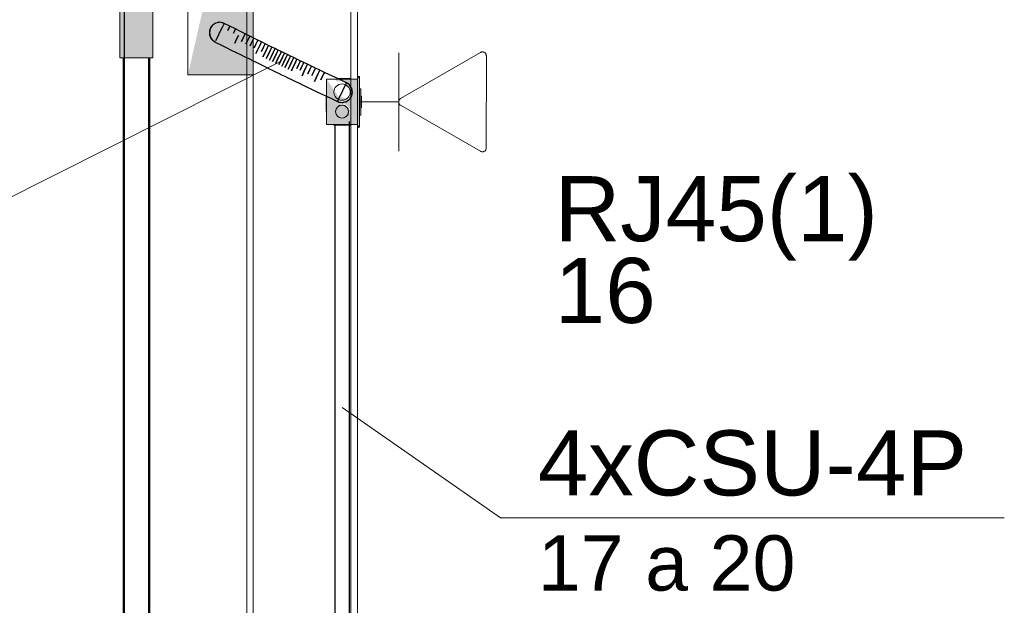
# Model space of a CAD drawing. Header units: millimetres. Extents: x 4476663 to 4477054, y -30323851 to -30323414.
# Tile 252 of 256: x 4476951.36 to 4476954.39, y -30323509.56 to -30323507.76. Entities that reach past the tile are written whole.
import ezdxf

# ---------------------------------------------------------------- set-up
doc = ezdxf.new("R2010")
doc.units = ezdxf.units.MM
doc.linetypes.add('NULL', pattern=[0])
for name, color, linetype, lineweight in [('CE-Caixa', 9, 'Continuous', 18), ('CE-Condutos (Baixa)', 6, 'Continuous', 25), ('CE-Condutos (Teto)', 1, 'Continuous', 25), ('CE-Conexões', 9, 'Continuous', 18), ('CE-PT Dados', 7, 'Continuous', 5), ('CE-Textos fios', 7, 'Continuous', 9), ('IFC-Caixa de passagem-Contorno', 44, 'Continuous', 5), ('IFC-Parede padrão-Contorno', 44, 'Continuous', 5), ('IFC-Parede-Contorno', 42, 'Continuous', 5), ('P-Simbol', 5, 'Continuous', 20), ('Textos', 7, 'Continuous', 9)]:
    doc.layers.add(name, color=color, linetype=linetype, lineweight=lineweight)
doc.styles.add('ARIAL', font='arial.ttf')

msp = doc.modelspace()

# ---------------------------------------------------------------- hatches: boundary and pattern name
at = {"layer": 'CE-Caixa', "linetype": 'Continuous'}
for points in [[(4476952.401, -30323508.0817), (4476952.3759, -30323508.0447), (4476952.3543, -30323508.0616), (4476952.3316, -30323507.9984), (4476952.3285, -30323507.9749), (4476952.306, -30323507.9417), (4476952.306, -30323508.0817), (4476952.3731, -30323508.0817)], [(4476952.3785, -30323508.0332), (4476952.3739, -30323508.039), (4476952.401, -30323508.0817), (4476952.401, -30323507.9417), (4476952.3336, -30323507.9417), (4476952.3365, -30323507.9488), (4476952.3611, -30323507.9475), (4476952.3634, -30323507.9644), (4476952.3785, -30323507.9703), (4476952.3841, -30323507.9611), (4476952.3785, -30323508.0036), (4476952.3429, -30323507.9954), (4476952.3583, -30323508.0137)], [(4476952.407, -30323508.0847), (4476952.407, -30323507.9387), (4476952.401, -30323507.9318), (4476952.401, -30323508.0918)], [(4476952.354, -30323508.0618), (4476952.3759, -30323508.0447), (4476952.3316, -30323507.9794), (4476952.3316, -30323507.9984)], [(4476952.411, -30323507.9713), (4476952.407, -30323507.9713), (4476952.407, -30323508.0227), (4476952.411, -30323508.0521)], [(4476952.411, -30323508.027), (4476952.413, -30323508.0292), (4476952.413, -30323507.9942), (4476952.411, -30323507.9942)], [(4476952.3435, -30323508.059), (4476952.3635, -30323508.059), (4476952.3735, -30323508.0417), (4476952.3635, -30323508.0244), (4476952.3435, -30323508.0244), (4476952.3335, -30323508.0417)]]:
    msp.add_hatch(color=163, dxfattribs=at).paths.add_polyline_path(points)
at = {"layer": 'CE-Conexões', "linetype": 'Continuous'}
msp.add_hatch(color=163, dxfattribs=at).paths.add_polyline_path([(4476951.6843, -30323507.6229), (4476951.7064, -30323507.6237), (4476951.6926, -30323507.6156), (4476951.6833, -30323507.6169), (4476951.7593, -30323507.6246), (4476951.7589, -30323507.6279), (4476951.7114, -30323507.6294), (4476951.7162, -30323507.6349), (4476951.6833, -30323507.6356), (4476951.7723, -30323507.6356), (4476951.7723, -30323507.6161), (4476951.7623, -30323507.6256), (4476951.7684, -30323507.6256), (4476951.772, -30323507.6164), (4476951.6993, -30323507.6156), (4476951.7064, -30323507.6237), (4476951.6833, -30323507.6256), (4476951.6803, -30323507.6964), (4476951.6703, -30323507.635), (4476951.6703, -30323507.8766), (4476951.7723, -30323507.8766), (4476951.7723, -30323507.6256), (4476951.7623, -30323507.6268), (4476951.7623, -30323507.6412), (4476951.7498, -30323507.6733), (4476951.7589, -30323507.6279), (4476951.7623, -30323507.5548), (4476951.7723, -30323507.6161), (4476951.7723, -30323507.3746), (4476951.6847, -30323507.5988), (4476951.6803, -30323507.6243), (4476951.6742, -30323507.6256), (4476951.7593, -30323507.6246), (4476951.6703, -30323507.6156), (4476951.6703, -30323507.635), (4476951.6803, -30323507.6278)])
at = {"layer": 'P-Simbol', "linetype": 'Continuous'}
msp.add_hatch(color=5, dxfattribs=at).paths.add_polyline_path([(4476951.9449, -30323507.6415), (4476951.8799, -30323507.9281), (4476952.0799, -30323507.9281), (4476952.0799, -30323507.0463), (4476952.0176, -30323507.3212), (4476952.0589, -30323507.3212), (4476952.0589, -30323507.6415)])

# ---------------------------------------------------------------- linework, layer by layer
at = {"layer": 'CE-Caixa'}
for p, q in [((4476952.306, -30323507.9417), (4476952.306, -30323508.0124)), ((4476952.3604, -30323507.9417), (4476952.3336, -30323507.9417)), ((4476952.341, -30323507.9401), (4476952.3399, -30323507.9401)), ((4476952.347, -30323507.9401), (4476952.341, -30323507.9401)), ((4476952.3535, -30323507.9401), (4476952.347, -30323507.9401)), ((4476952.36, -30323507.9401), (4476952.3535, -30323507.9401)), ((4476952.366, -30323507.9401), (4476952.36, -30323507.9401)), ((4476952.3785, -30323507.9417), (4476952.3604, -30323507.9417)), ((4476952.3712, -30323507.9401), (4476952.366, -30323507.9401)), ((4476952.3752, -30323507.9401), (4476952.3712, -30323507.9401)), ((4476952.3777, -30323507.9401), (4476952.3752, -30323507.9401)), ((4476952.3785, -30323507.9401), (4476952.3777, -30323507.9401)), ((4476952.3785, -30323507.9417), (4476952.3785, -30323507.9401)), ((4476952.381, -30323507.9417), (4476952.3785, -30323507.9417)), ((4476952.3866, -30323507.9417), (4476952.381, -30323507.9417)), ((4476952.401, -30323507.9417), (4476952.3866, -30323507.9417)), ((4476952.407, -30323507.9387), (4476952.401, -30323507.9318)), ((4476952.401, -30323507.9318), (4476952.401, -30323507.9417)), ((4476952.401, -30323507.9417), (4476952.401, -30323507.9713)), ((4476952.401, -30323507.9493), (4476952.401, -30323507.9417)), ((4476952.401, -30323507.9713), (4476952.401, -30323507.9493)), ((4476952.407, -30323507.9713), (4476952.407, -30323507.9387)), ((4476952.401, -30323507.9713), (4476952.401, -30323507.9942)), ((4476952.401, -30323507.9788), (4476952.401, -30323507.9713)), ((4476952.401, -30323507.9942), (4476952.401, -30323507.9788)), ((4476952.407, -30323507.9942), (4476952.407, -30323507.9713)), ((4476952.411, -30323507.9713), (4476952.407, -30323507.9713)), ((4476952.411, -30323507.9942), (4476952.411, -30323507.9713)), ((4476952.3046, -30323507.9941), (4476952.3046, -30323507.9992)), ((4476952.3046, -30323507.9992), (4476952.3046, -30323508.0053)), ((4476952.3046, -30323508.0053), (4476952.3046, -30323508.0117)), ((4476952.3046, -30323508.0117), (4476952.3046, -30323508.0182)), ((4476952.306, -30323508.0124), (4476952.306, -30323508.0303)), ((4476952.401, -30323507.9942), (4476952.401, -30323508.0292)), ((4476952.401, -30323508.0182), (4476952.401, -30323507.9942)), ((4476952.407, -30323508.0292), (4476952.407, -30323507.9942)), ((4476952.411, -30323508.0292), (4476952.411, -30323507.9942)), ((4476952.413, -30323507.9942), (4476952.411, -30323507.9942)), ((4476952.413, -30323508.0292), (4476952.413, -30323507.9942)), ((4476952.3046, -30323508.0182), (4476952.3046, -30323508.0242)), ((4476952.3046, -30323508.0242), (4476952.3046, -30323508.0294)), ((4476952.3046, -30323508.0294), (4476952.3046, -30323508.0334)), ((4476952.3046, -30323508.0334), (4476952.3046, -30323508.0359)), ((4476952.3046, -30323508.0359), (4476952.3046, -30323508.0367)), ((4476952.3046, -30323508.0394), (4476952.3046, -30323508.0426)), ((4476952.306, -30323508.0303), (4476952.306, -30323508.0435)), ((4476952.306, -30323508.0435), (4476952.306, -30323508.0555)), ((4476952.3342, -30323508.0366), (4476952.3335, -30323508.0417)), ((4476952.3335, -30323508.0417), (4476952.3342, -30323508.0469)), ((4476952.3362, -30323508.0317), (4476952.3342, -30323508.0366)), ((4476952.3394, -30323508.0276), (4476952.3362, -30323508.0317)), ((4476952.3435, -30323508.0244), (4476952.3394, -30323508.0276)), ((4476952.3483, -30323508.0224), (4476952.3435, -30323508.0244)), ((4476952.3535, -30323508.0217), (4476952.3483, -30323508.0224)), ((4476952.3587, -30323508.0224), (4476952.3535, -30323508.0217)), ((4476952.3635, -30323508.0244), (4476952.3587, -30323508.0224)), ((4476952.3676, -30323508.0276), (4476952.3635, -30323508.0244)), ((4476952.3708, -30323508.0317), (4476952.3676, -30323508.0276)), ((4476952.3728, -30323508.0366), (4476952.3708, -30323508.0317)), ((4476952.3735, -30323508.0417), (4476952.3728, -30323508.0366)), ((4476952.3728, -30323508.0469), (4476952.3735, -30323508.0417)), ((4476952.401, -30323508.0292), (4476952.401, -30323508.0182)), ((4476952.401, -30323508.0292), (4476952.401, -30323508.0521)), ((4476952.401, -30323508.04), (4476952.401, -30323508.0292)), ((4476952.401, -30323508.0453), (4476952.401, -30323508.04)), ((4476952.407, -30323508.0521), (4476952.407, -30323508.0292)), ((4476952.411, -30323508.0338), (4476952.411, -30323508.0292)), ((4476952.411, -30323508.0292), (4476952.413, -30323508.0292)), ((4476952.411, -30323508.0521), (4476952.411, -30323508.0338)), ((4476952.306, -30323508.0555), (4476952.306, -30323508.068)), ((4476952.306, -30323508.068), (4476952.306, -30323508.0718)), ((4476952.306, -30323508.0718), (4476952.306, -30323508.0741)), ((4476952.306, -30323508.0741), (4476952.306, -30323508.0817)), ((4476952.3342, -30323508.0469), (4476952.3362, -30323508.0517)), ((4476952.3362, -30323508.0517), (4476952.3394, -30323508.0559)), ((4476952.3394, -30323508.0559), (4476952.3435, -30323508.059)), ((4476952.3435, -30323508.059), (4476952.3483, -30323508.0611)), ((4476952.3483, -30323508.0611), (4476952.3535, -30323508.0617)), ((4476952.3535, -30323508.0617), (4476952.3587, -30323508.0611)), ((4476952.3587, -30323508.0611), (4476952.3635, -30323508.059)), ((4476952.3635, -30323508.059), (4476952.3676, -30323508.0559)), ((4476952.3676, -30323508.0559), (4476952.3708, -30323508.0517)), ((4476952.3708, -30323508.0517), (4476952.3728, -30323508.0469)), ((4476952.401, -30323508.0521), (4476952.401, -30323508.0453)), ((4476952.401, -30323508.0521), (4476952.401, -30323508.0817)), ((4476952.401, -30323508.0532), (4476952.401, -30323508.0521)), ((4476952.401, -30323508.071), (4476952.401, -30323508.0532)), ((4476952.401, -30323508.0817), (4476952.401, -30323508.071)), ((4476952.407, -30323508.0847), (4476952.407, -30323508.0521)), ((4476952.407, -30323508.0521), (4476952.411, -30323508.0521)), ((4476952.306, -30323508.0817), (4476952.313, -30323508.0817)), ((4476952.313, -30323508.0817), (4476952.3285, -30323508.0817)), ((4476952.3285, -30323508.0817), (4476952.3316, -30323508.0817)), ((4476952.3285, -30323508.0817), (4476952.3285, -30323508.0833)), ((4476952.3285, -30323508.0833), (4476952.3294, -30323508.0833)), ((4476952.3294, -30323508.0833), (4476952.3316, -30323508.0833)), ((4476952.3316, -30323508.0817), (4476952.3592, -30323508.0817)), ((4476952.3316, -30323508.0833), (4476952.3319, -30323508.0833)), ((4476952.3319, -30323508.0833), (4476952.3358, -30323508.0833)), ((4476952.3358, -30323508.0833), (4476952.341, -30323508.0833)), ((4476952.341, -30323508.0833), (4476952.347, -30323508.0833)), ((4476952.347, -30323508.0833), (4476952.3535, -30323508.0833)), ((4476952.3535, -30323508.0833), (4476952.36, -30323508.0833)), ((4476952.3592, -30323508.0817), (4476952.3731, -30323508.0817)), ((4476952.36, -30323508.0833), (4476952.366, -30323508.0833)), ((4476952.366, -30323508.0833), (4476952.3712, -30323508.0833)), ((4476952.3712, -30323508.0833), (4476952.3752, -30323508.0833)), ((4476952.3731, -30323508.0817), (4476952.3759, -30323508.0817)), ((4476952.3752, -30323508.0833), (4476952.3759, -30323508.0833)), ((4476952.3759, -30323508.0817), (4476952.3785, -30323508.0817)), ((4476952.3759, -30323508.0833), (4476952.3777, -30323508.0833)), ((4476952.3777, -30323508.0833), (4476952.3785, -30323508.0833)), ((4476952.3785, -30323508.0817), (4476952.3982, -30323508.0817)), ((4476952.3785, -30323508.0833), (4476952.3785, -30323508.0817)), ((4476952.3982, -30323508.0817), (4476952.401, -30323508.0817)), ((4476952.401, -30323508.0817), (4476952.401, -30323508.0918)), ((4476952.401, -30323508.0918), (4476952.407, -30323508.0847))]:
    msp.add_line(p, q, dxfattribs=at)
at = {"layer": 'CE-Condutos (Baixa)'}
for p, q in [((4476952.3759, -30323509.819), (4476952.3759, -30323508.0718)), ((4476952.3316, -30323508.0833), (4476952.3316, -30323509.8307))]:
    msp.add_line(p, q, dxfattribs=at)
at = {"layer": 'CE-Condutos (Teto)'}
for p, q in [((4476951.6833, -30323507.6256), (4476951.6833, -30323514.9231)), ((4476951.9634, -30323507.7704), (4476951.9568, -30323507.7749)), ((4476951.9609, -30323507.7712), (4476951.9568, -30323507.7749)), ((4476951.9634, -30323507.7704), (4476951.9609, -30323507.7712)), ((4476951.9649, -30323507.7694), (4476951.9634, -30323507.7704)), ((4476951.9694, -30323507.7685), (4476951.9649, -30323507.7694)), ((4476951.9736, -30323507.7671), (4476951.9694, -30323507.7685)), ((4476951.9752, -30323507.7673), (4476951.9694, -30323507.7685)), ((4476951.9752, -30323507.7673), (4476951.9736, -30323507.7671)), ((4476951.9769, -30323507.7669), (4476951.9752, -30323507.7673)), ((4476951.9816, -30323507.768), (4476951.9769, -30323507.7669)), ((4476951.9881, -30323507.7694), (4476951.9816, -30323507.768)), ((4476951.9868, -30323507.7685), (4476951.9816, -30323507.768)), ((4476951.9886, -30323507.7694), (4476951.9881, -30323507.7694)), ((4476951.9892, -30323507.7694), (4476951.9886, -30323507.7694)), ((4476951.991, -30323507.7706), (4476951.9889, -30323507.7747)), ((4476951.9909, -30323507.7705), (4476951.9892, -30323507.7694)), ((4476951.991, -30323507.7706), (4476951.9909, -30323507.7705)), ((4476952.0088, -30323507.7794), (4476951.991, -30323507.7706)), ((4476951.9479, -30323507.7871), (4476951.9456, -30323507.7989)), ((4476951.9479, -30323507.7871), (4476951.9456, -30323507.7923)), ((4476951.9456, -30323507.7923), (4476951.9456, -30323507.7989)), ((4476951.9456, -30323507.7989), (4476951.9479, -30323507.8108)), ((4476951.9456, -30323507.7989), (4476951.9456, -30323507.8056)), ((4476951.948, -30323507.7867), (4476951.9479, -30323507.7871)), ((4476951.9483, -30323507.7862), (4476951.948, -30323507.7867)), ((4476951.9541, -30323507.7774), (4476951.9483, -30323507.7862)), ((4476951.951, -30323507.7801), (4476951.9483, -30323507.7862)), ((4476951.9541, -30323507.7774), (4476951.951, -30323507.7801)), ((4476951.9548, -30323507.7763), (4476951.9541, -30323507.7774)), ((4476951.9568, -30323507.7749), (4476951.9548, -30323507.7763)), ((4476951.9793, -30323507.7941), (4476951.9734, -30323507.806)), ((4476951.9848, -30323507.7831), (4476951.9793, -30323507.7941)), ((4476951.9889, -30323507.7747), (4476951.9848, -30323507.7831)), ((4476952.0026, -30323507.7919), (4476952.0068, -30323507.7836)), ((4476952.0068, -30323507.7836), (4476952.0026, -30323507.7919)), ((4476952.0088, -30323507.7794), (4476952.0068, -30323507.7836)), ((4476952.0068, -30323507.7836), (4476952.0077, -30323507.7817)), ((4476952.0077, -30323507.7817), (4476952.0088, -30323507.7794)), ((4476952.0255, -30323507.7877), (4476952.0088, -30323507.7794)), ((4476952.0235, -30323507.7918), (4476952.0193, -30323507.8002)), ((4476952.0193, -30323507.8002), (4476952.0235, -30323507.7918)), ((4476952.0255, -30323507.7877), (4476952.0235, -30323507.7918)), ((4476952.0235, -30323507.7918), (4476952.0255, -30323507.7877)), ((4476952.0412, -30323507.7954), (4476952.0255, -30323507.7877)), ((4476952.0558, -30323507.8027), (4476952.0411, -30323507.7954)), ((4476952.0558, -30323507.8027), (4476952.0537, -30323507.8068)), ((4476952.0538, -30323507.8068), (4476952.0558, -30323507.8027)), ((4476952.0696, -30323507.8095), (4476952.0558, -30323507.8027)), ((4476951.9456, -30323507.8056), (4476951.9479, -30323507.8108)), ((4476951.9479, -30323507.8108), (4476951.948, -30323507.8112)), ((4476951.948, -30323507.8112), (4476951.9483, -30323507.8117)), ((4476951.9483, -30323507.8117), (4476951.9541, -30323507.8205)), ((4476951.9483, -30323507.8117), (4476951.951, -30323507.8177)), ((4476951.951, -30323507.8177), (4476951.9541, -30323507.8205)), ((4476951.9541, -30323507.8205), (4476951.9548, -30323507.8216)), ((4476951.9548, -30323507.8216), (4476951.9568, -30323507.823)), ((4476951.9568, -30323507.823), (4476951.9629, -30323507.8271)), ((4476951.9568, -30323507.823), (4476951.9609, -30323507.8266)), ((4476951.9609, -30323507.8266), (4476951.9629, -30323507.8273)), ((4476951.9629, -30323507.8273), (4476951.9627, -30323507.8276)), ((4476951.9627, -30323507.8276), (4476951.9645, -30323507.8284)), ((4476951.9629, -30323507.8271), (4476951.9629, -30323507.8273)), ((4476951.9634, -30323507.8275), (4476951.9649, -30323507.8285)), ((4476951.9681, -30323507.8167), (4476951.9643, -30323507.8243)), ((4476951.9645, -30323507.8284), (4476951.9657, -30323507.829)), ((4476951.9657, -30323507.829), (4476951.9806, -30323507.8364)), ((4476951.9734, -30323507.806), (4476951.9681, -30323507.8167)), ((4476952.0295, -30323507.819), (4476952.0236, -30323507.8309)), ((4476952.0236, -30323507.8309), (4476952.0295, -30323507.819)), ((4476952.035, -30323507.8079), (4476952.0295, -30323507.819)), ((4476952.0295, -30323507.819), (4476952.035, -30323507.8079)), ((4476952.0496, -30323507.8152), (4476952.0441, -30323507.8262)), ((4476952.0441, -30323507.8262), (4476952.0496, -30323507.8152)), ((4476952.0537, -30323507.8068), (4476952.0496, -30323507.8152)), ((4476952.0496, -30323507.8152), (4476952.0538, -30323507.8068)), ((4476952.0634, -30323507.8219), (4476952.0579, -30323507.833)), ((4476952.0579, -30323507.833), (4476952.0634, -30323507.822)), ((4476952.0634, -30323507.822), (4476952.0675, -30323507.8136)), ((4476952.0675, -30323507.8136), (4476952.0634, -30323507.8219)), ((4476952.0675, -30323507.8136), (4476952.0696, -30323507.8095)), ((4476952.0696, -30323507.8095), (4476952.0675, -30323507.8136)), ((4476952.0825, -30323507.8159), (4476952.0696, -30323507.8095)), ((4476952.0763, -30323507.8283), (4476952.0709, -30323507.8394)), ((4476952.0709, -30323507.8394), (4476952.0763, -30323507.8284)), ((4476952.0805, -30323507.82), (4476952.0763, -30323507.8283)), ((4476952.0763, -30323507.8284), (4476952.0805, -30323507.82)), ((4476952.0825, -30323507.8159), (4476952.0805, -30323507.82)), ((4476952.0805, -30323507.82), (4476952.0825, -30323507.8159)), ((4476952.0947, -30323507.8219), (4476952.0825, -30323507.8159)), ((4476952.0927, -30323507.826), (4476952.0886, -30323507.8344)), ((4476952.0886, -30323507.8344), (4476952.0927, -30323507.8261)), ((4476952.0947, -30323507.8219), (4476952.0927, -30323507.826)), ((4476952.0927, -30323507.8261), (4476952.0947, -30323507.8219)), ((4476952.1063, -30323507.8276), (4476952.0947, -30323507.8219)), ((4476952.1042, -30323507.8317), (4476952.1001, -30323507.8401)), ((4476952.1001, -30323507.8401), (4476952.1043, -30323507.8318)), ((4476952.1063, -30323507.8276), (4476952.1042, -30323507.8317)), ((4476952.1043, -30323507.8318), (4476952.1063, -30323507.8276)), ((4476952.1173, -30323507.833), (4476952.1063, -30323507.8276)), ((4476951.9806, -30323507.8364), (4476951.9973, -30323507.8447)), ((4476951.9973, -30323507.8447), (4476952.0129, -30323507.8524)), ((4476952.0129, -30323507.8524), (4476952.0276, -30323507.8597)), ((4476952.0276, -30323507.8597), (4476952.0414, -30323507.8665)), ((4476952.0886, -30323507.8344), (4476952.0831, -30323507.8455)), ((4476952.0831, -30323507.8455), (4476952.0886, -30323507.8344)), ((4476952.0947, -30323507.8511), (4476952.0888, -30323507.8631)), ((4476952.0888, -30323507.8631), (4476952.0947, -30323507.8512)), ((4476952.1001, -30323507.8401), (4476952.0947, -30323507.8511)), ((4476952.0947, -30323507.8512), (4476952.1001, -30323507.8401)), ((4476952.1112, -30323507.8455), (4476952.1057, -30323507.8566)), ((4476952.1057, -30323507.8566), (4476952.1112, -30323507.8455)), ((4476952.1163, -30323507.8617), (4476952.1104, -30323507.8737)), ((4476952.1104, -30323507.8737), (4476952.1162, -30323507.8617)), ((4476952.1153, -30323507.8372), (4476952.1112, -30323507.8455)), ((4476952.1112, -30323507.8455), (4476952.1153, -30323507.8372)), ((4476952.1173, -30323507.833), (4476952.1153, -30323507.8372)), ((4476952.1153, -30323507.8372), (4476952.1173, -30323507.833)), ((4476952.1162, -30323507.8617), (4476952.1217, -30323507.8507)), ((4476952.1217, -30323507.8506), (4476952.1163, -30323507.8617)), ((4476952.1278, -30323507.8382), (4476952.1173, -30323507.833)), ((4476952.1258, -30323507.8423), (4476952.1217, -30323507.8506)), ((4476952.1217, -30323507.8507), (4476952.1258, -30323507.8423)), ((4476952.1278, -30323507.8382), (4476952.1258, -30323507.8423)), ((4476952.1258, -30323507.8423), (4476952.1278, -30323507.8382)), ((4476952.1318, -30323507.8556), (4476952.1264, -30323507.8667)), ((4476952.1264, -30323507.8667), (4476952.1319, -30323507.8556)), ((4476952.138, -30323507.8432), (4476952.1278, -30323507.8382)), ((4476952.1359, -30323507.8473), (4476952.1318, -30323507.8556)), ((4476952.1319, -30323507.8556), (4476952.1359, -30323507.8473)), ((4476952.1379, -30323507.8432), (4476952.1359, -30323507.8473)), ((4476952.1359, -30323507.8473), (4476952.138, -30323507.8432)), ((4476952.1417, -30323507.8604), (4476952.1363, -30323507.8715)), ((4476952.1363, -30323507.8715), (4476952.1417, -30323507.8604)), ((4476952.1478, -30323507.848), (4476952.1379, -30323507.8432)), ((4476952.1457, -30323507.8521), (4476952.1417, -30323507.8604)), ((4476952.1417, -30323507.8604), (4476952.1458, -30323507.8521)), ((4476952.1477, -30323507.848), (4476952.1457, -30323507.8521)), ((4476952.1458, -30323507.8521), (4476952.1478, -30323507.848)), ((4476952.1574, -30323507.8527), (4476952.1477, -30323507.848)), ((4476952.1553, -30323507.8567), (4476952.1513, -30323507.865)), ((4476952.1513, -30323507.8651), (4476952.1554, -30323507.8568)), ((4476952.1573, -30323507.8527), (4476952.1553, -30323507.8567)), ((4476952.1554, -30323507.8568), (4476952.1574, -30323507.8527)), ((4476952.1668, -30323507.8573), (4476952.1573, -30323507.8527)), ((4476952.1648, -30323507.8613), (4476952.1608, -30323507.8696)), ((4476952.1608, -30323507.8697), (4476952.1648, -30323507.8614)), ((4476952.1668, -30323507.8573), (4476952.1648, -30323507.8613)), ((4476952.1648, -30323507.8614), (4476952.1668, -30323507.8573)), ((4476952.1762, -30323507.8618), (4476952.1668, -30323507.8573)), ((4476952.1762, -30323507.8618), (4476952.1742, -30323507.8659)), ((4476952.1742, -30323507.8659), (4476952.1762, -30323507.8618)), ((4476952.1856, -30323507.8664), (4476952.1762, -30323507.8618)), ((4476951.6803, -30323507.8766), (4476951.6803, -30323514.9008)), ((4476951.6833, -30323514.9231), (4476951.6833, -30323507.8766)), ((4476951.7593, -30323507.8766), (4476951.7593, -30323514.9231)), ((4476951.7593, -30323514.9231), (4476951.7593, -30323507.8766)), ((4476951.7623, -30323514.9231), (4476951.7623, -30323507.8766)), ((4476952.0414, -30323507.8665), (4476952.0543, -30323507.8729)), ((4476952.0543, -30323507.8729), (4476952.0666, -30323507.8789)), ((4476952.0666, -30323507.8789), (4476952.0781, -30323507.8847)), ((4476952.0782, -30323507.8847), (4476952.0892, -30323507.8901)), ((4476952.0892, -30323507.8901), (4476952.0998, -30323507.8953)), ((4476952.1205, -30323507.8786), (4476952.1264, -30323507.8667)), ((4476952.1264, -30323507.8667), (4476952.1206, -30323507.8786)), ((4476952.1363, -30323507.8715), (4476952.1304, -30323507.8834)), ((4476952.1304, -30323507.8834), (4476952.1363, -30323507.8715)), ((4476952.14, -30323507.8881), (4476952.1459, -30323507.8762)), ((4476952.1459, -30323507.8761), (4476952.1401, -30323507.8881)), ((4476952.1513, -30323507.865), (4476952.1459, -30323507.8761)), ((4476952.1459, -30323507.8762), (4476952.1513, -30323507.8651)), ((4476952.1495, -30323507.8927), (4476952.1554, -30323507.8808)), ((4476952.1554, -30323507.8807), (4476952.1496, -30323507.8927)), ((4476952.1608, -30323507.8696), (4476952.1554, -30323507.8807)), ((4476952.1554, -30323507.8808), (4476952.1608, -30323507.8697)), ((4476952.1648, -30323507.8853), (4476952.159, -30323507.8972)), ((4476952.159, -30323507.8973), (4476952.1648, -30323507.8853)), ((4476952.1702, -30323507.8742), (4476952.1648, -30323507.8853)), ((4476952.1648, -30323507.8853), (4476952.1702, -30323507.8742)), ((4476952.1684, -30323507.9018), (4476952.1742, -30323507.8898)), ((4476952.1742, -30323507.8898), (4476952.1685, -30323507.9018)), ((4476952.1742, -30323507.8659), (4476952.1702, -30323507.8742)), ((4476952.1702, -30323507.8742), (4476952.1742, -30323507.8659)), ((4476952.1796, -30323507.8787), (4476952.1742, -30323507.8898)), ((4476952.1742, -30323507.8898), (4476952.1796, -30323507.8787)), ((4476952.1836, -30323507.8704), (4476952.1796, -30323507.8787)), ((4476952.1796, -30323507.8787), (4476952.1836, -30323507.8705)), ((4476952.1856, -30323507.8664), (4476952.1836, -30323507.8704)), ((4476952.1836, -30323507.8705), (4476952.1856, -30323507.8664)), ((4476952.1892, -30323507.8833), (4476952.1838, -30323507.8944)), ((4476952.1838, -30323507.8944), (4476952.1892, -30323507.8833)), ((4476952.1951, -30323507.871), (4476952.1856, -30323507.8664)), ((4476952.1932, -30323507.875), (4476952.1892, -30323507.8833)), ((4476952.1892, -30323507.8833), (4476952.1932, -30323507.875)), ((4476952.1951, -30323507.871), (4476952.1932, -30323507.875)), ((4476952.1932, -30323507.875), (4476952.1951, -30323507.871)), ((4476952.1935, -30323507.8991), (4476952.1989, -30323507.888)), ((4476952.1989, -30323507.888), (4476952.1936, -30323507.8991)), ((4476952.2048, -30323507.8757), (4476952.1951, -30323507.871)), ((4476952.2029, -30323507.8797), (4476952.1989, -30323507.888)), ((4476952.1989, -30323507.888), (4476952.2029, -30323507.8797)), ((4476952.2048, -30323507.8757), (4476952.2029, -30323507.8797)), ((4476952.2029, -30323507.8797), (4476952.2048, -30323507.8757)), ((4476952.2089, -30323507.8928), (4476952.2036, -30323507.9039)), ((4476952.2036, -30323507.9039), (4476952.2089, -30323507.8928)), ((4476952.2148, -30323507.8805), (4476952.2048, -30323507.8757)), ((4476952.2129, -30323507.8845), (4476952.2089, -30323507.8928)), ((4476952.2089, -30323507.8928), (4476952.2129, -30323507.8845)), ((4476952.2148, -30323507.8805), (4476952.2129, -30323507.8845)), ((4476952.2129, -30323507.8845), (4476952.2148, -30323507.8805)), ((4476952.2252, -30323507.8854), (4476952.2148, -30323507.8805)), ((4476952.2233, -30323507.8894), (4476952.2193, -30323507.8977)), ((4476952.2193, -30323507.8977), (4476952.2233, -30323507.8895)), ((4476952.2252, -30323507.8854), (4476952.2233, -30323507.8894)), ((4476952.2233, -30323507.8895), (4476952.2252, -30323507.8854)), ((4476952.236, -30323507.8906), (4476952.2252, -30323507.8854)), ((4476952.236, -30323507.8906), (4476952.2341, -30323507.8946)), ((4476952.2341, -30323507.8946), (4476952.236, -30323507.8906)), ((4476952.2473, -30323507.896), (4476952.236, -30323507.8906)), ((4476952.0998, -30323507.8953), (4476952.1099, -30323507.9003)), ((4476952.11, -30323507.9003), (4476952.1198, -30323507.9051)), ((4476952.1198, -30323507.9051), (4476952.1294, -30323507.9098)), ((4476952.1295, -30323507.9098), (4476952.1389, -30323507.9144)), ((4476952.139, -30323507.9145), (4476952.1484, -30323507.919)), ((4476952.1484, -30323507.9191), (4476952.1579, -30323507.9236)), ((4476952.1579, -30323507.9236), (4476952.1674, -30323507.9283)), ((4476952.1838, -30323507.8944), (4476952.178, -30323507.9064)), ((4476952.178, -30323507.9064), (4476952.1838, -30323507.8944)), ((4476952.1936, -30323507.8991), (4476952.1878, -30323507.9111)), ((4476952.1878, -30323507.9111), (4476952.1935, -30323507.8991)), ((4476952.2036, -30323507.9039), (4476952.1978, -30323507.9159)), ((4476952.1978, -30323507.9159), (4476952.2036, -30323507.9039)), ((4476952.2193, -30323507.8977), (4476952.214, -30323507.9088)), ((4476952.214, -30323507.9088), (4476952.2193, -30323507.8977)), ((4476952.2301, -30323507.9029), (4476952.2248, -30323507.914)), ((4476952.2248, -30323507.914), (4476952.2301, -30323507.9029)), ((4476952.2341, -30323507.8946), (4476952.2301, -30323507.9029)), ((4476952.2301, -30323507.9029), (4476952.2341, -30323507.8946)), ((4476952.2362, -30323507.9194), (4476952.2304, -30323507.9314)), ((4476952.2304, -30323507.9314), (4476952.2362, -30323507.9194)), ((4476952.2415, -30323507.9083), (4476952.2362, -30323507.9194)), ((4476952.2362, -30323507.9194), (4476952.2415, -30323507.9083)), ((4476952.2454, -30323507.9), (4476952.2415, -30323507.9083)), ((4476952.2415, -30323507.9083), (4476952.2454, -30323507.9)), ((4476952.2473, -30323507.896), (4476952.2454, -30323507.9)), ((4476952.2454, -30323507.9), (4476952.2473, -30323507.896)), ((4476952.2593, -30323507.9017), (4476952.2473, -30323507.896)), ((4476952.2534, -30323507.914), (4476952.2481, -30323507.9251)), ((4476952.2481, -30323507.9251), (4476952.2534, -30323507.914)), ((4476952.2574, -30323507.9057), (4476952.2534, -30323507.914)), ((4476952.2534, -30323507.914), (4476952.2574, -30323507.9057)), ((4476952.2593, -30323507.9017), (4476952.2574, -30323507.9057)), ((4476952.2574, -30323507.9057), (4476952.2593, -30323507.9017)), ((4476952.2719, -30323507.9078), (4476952.2593, -30323507.9017)), ((4476952.2661, -30323507.92), (4476952.2608, -30323507.9311)), ((4476952.2608, -30323507.9311), (4476952.2661, -30323507.92)), ((4476952.27, -30323507.9118), (4476952.2661, -30323507.92)), ((4476952.2661, -30323507.92), (4476952.27, -30323507.9118)), ((4476952.2719, -30323507.9078), (4476952.27, -30323507.9118)), ((4476952.27, -30323507.9118), (4476952.2719, -30323507.9078)), ((4476952.2854, -30323507.9142), (4476952.2719, -30323507.9078)), ((4476952.2795, -30323507.9264), (4476952.2835, -30323507.9182)), ((4476952.2834, -30323507.9182), (4476952.2795, -30323507.9264)), ((4476952.2854, -30323507.9142), (4476952.2834, -30323507.9182)), ((4476952.2835, -30323507.9182), (4476952.2854, -30323507.9142)), ((4476952.2997, -30323507.921), (4476952.2854, -30323507.9142)), ((4476952.2996, -30323507.921), (4476952.2977, -30323507.925)), ((4476952.2977, -30323507.925), (4476952.2997, -30323507.921)), ((4476952.3149, -30323507.9282), (4476952.2996, -30323507.921)), ((4476952.1675, -30323507.9283), (4476952.1772, -30323507.933)), ((4476952.1772, -30323507.933), (4476952.1873, -30323507.9378)), ((4476952.1873, -30323507.9378), (4476952.1977, -30323507.9428)), ((4476952.1977, -30323507.9428), (4476952.2085, -30323507.948)), ((4476952.2085, -30323507.948), (4476952.2199, -30323507.9534)), ((4476952.2199, -30323507.9534), (4476952.2319, -30323507.9591)), ((4476952.2685, -30323507.9495), (4476952.2742, -30323507.9375)), ((4476952.2742, -30323507.9375), (4476952.2685, -30323507.9495)), ((4476952.2742, -30323507.9375), (4476952.2795, -30323507.9264)), ((4476952.2795, -30323507.9264), (4476952.2742, -30323507.9375)), ((4476952.2938, -30323507.9332), (4476952.2885, -30323507.9443)), ((4476952.2885, -30323507.9443), (4476952.2938, -30323507.9332)), ((4476952.2977, -30323507.925), (4476952.2938, -30323507.9332)), ((4476952.2938, -30323507.9332), (4476952.2977, -30323507.925)), ((4476952.3312, -30323507.936), (4476952.3149, -30323507.9282)), ((4476952.3399, -30323507.9401), (4476952.3312, -30323507.936)), ((4476952.3433, -30323507.9417), (4476952.3399, -30323507.9401)), ((4476952.3485, -30323507.9442), (4476952.3433, -30323507.9417)), ((4476952.3593, -30323507.9493), (4476952.3485, -30323507.9442)), ((4476952.3652, -30323507.9522), (4476952.3593, -30323507.9493)), ((4476952.3656, -30323507.9524), (4476952.3652, -30323507.9522)), ((4476952.3657, -30323507.9522), (4476952.3652, -30323507.9522)), ((4476952.3652, -30323507.9571), (4476952.3671, -30323507.9531)), ((4476952.3671, -30323507.9531), (4476952.3656, -30323507.9524)), ((4476952.3671, -30323507.9531), (4476952.3657, -30323507.9522)), ((4476952.3671, -30323507.9531), (4476952.3671, -30323507.9531)), ((4476952.3723, -30323507.9566), (4476952.3671, -30323507.9531)), ((4476952.3723, -30323507.9566), (4476952.3695, -30323507.954)), ((4476952.2319, -30323507.9592), (4476952.2445, -30323507.9652)), ((4476952.2445, -30323507.9652), (4476952.258, -30323507.9716)), ((4476952.258, -30323507.9716), (4476952.2723, -30323507.9784)), ((4476952.2723, -30323507.9784), (4476952.2875, -30323507.9857)), ((4476952.3503, -30323507.9885), (4476952.356, -30323507.9764)), ((4476952.356, -30323507.9764), (4476952.3613, -30323507.9653)), ((4476952.3613, -30323507.9653), (4476952.3652, -30323507.9571)), ((4476952.3761, -30323507.9591), (4476952.3723, -30323507.9566)), ((4476952.3776, -30323507.9613), (4476952.3761, -30323507.9591)), ((4476952.3808, -30323507.9661), (4476952.3776, -30323507.9613)), ((4476952.3794, -30323507.9629), (4476952.3776, -30323507.9613)), ((4476952.3808, -30323507.9661), (4476952.3794, -30323507.9629)), ((4476952.3831, -30323507.9695), (4476952.3808, -30323507.9661)), ((4476952.3834, -30323507.9713), (4476952.3831, -30323507.9695)), ((4476952.3837, -30323507.9725), (4476952.3834, -30323507.9713)), ((4476952.3848, -30323507.9782), (4476952.3837, -30323507.9725)), ((4476952.3848, -30323507.9751), (4476952.3837, -30323507.9725)), ((4476952.3848, -30323507.9782), (4476952.3848, -30323507.9751)), ((4476952.3855, -30323507.9817), (4476952.3848, -30323507.9782)), ((4476952.3848, -30323507.9852), (4476952.3855, -30323507.9817)), ((4476952.2875, -30323507.9857), (4476952.3038, -30323507.9934)), ((4476952.3038, -30323507.9934), (4476952.306, -30323507.9945)), ((4476952.306, -30323507.9945), (4476952.3212, -30323508.0017)), ((4476952.3212, -30323508.0017), (4476952.3398, -30323508.0105)), ((4476952.3398, -30323508.0105), (4476952.3399, -30323508.0102)), ((4476952.3399, -30323508.0102), (4476952.34, -30323508.0101)), ((4476952.3399, -30323508.0102), (4476952.3415, -30323508.0113)), ((4476952.34, -30323508.0101), (4476952.3414, -30323508.0071)), ((4476952.3414, -30323508.0071), (4476952.3451, -30323507.9993)), ((4476952.3415, -30323508.0113), (4476952.3424, -30323508.0115)), ((4476952.3424, -30323508.0115), (4476952.3481, -30323508.0126)), ((4476952.3424, -30323508.0115), (4476952.3436, -30323508.0122)), ((4476952.3436, -30323508.0122), (4476952.3481, -30323508.0126)), ((4476952.3451, -30323507.9993), (4476952.3503, -30323507.9885)), ((4476952.3481, -30323508.0126), (4476952.3535, -30323508.0137)), ((4476952.3535, -30323508.0137), (4476952.3551, -30323508.0134)), ((4476952.3551, -30323508.0134), (4476952.362, -30323508.0119)), ((4476952.3551, -30323508.0134), (4476952.3568, -30323508.0136)), ((4476952.3568, -30323508.0136), (4476952.362, -30323508.0119)), ((4476952.362, -30323508.0119), (4476952.3647, -30323508.0113)), ((4476952.3647, -30323508.0113), (4476952.3657, -30323508.0113)), ((4476952.3657, -30323508.0113), (4476952.3676, -30323508.0101)), ((4476952.3676, -30323508.0101), (4476952.3723, -30323508.0069)), ((4476952.3676, -30323508.0101), (4476952.3695, -30323508.0094)), ((4476952.3695, -30323508.0094), (4476952.3723, -30323508.0069)), ((4476952.3723, -30323508.0069), (4476952.3761, -30323508.0044)), ((4476952.3761, -30323508.0044), (4476952.3776, -30323508.0021)), ((4476952.3776, -30323508.0021), (4476952.3808, -30323507.9974)), ((4476952.3776, -30323508.0021), (4476952.3794, -30323508.0005)), ((4476952.3794, -30323508.0005), (4476952.3808, -30323507.9974)), ((4476952.3808, -30323507.9974), (4476952.381, -30323507.9971)), ((4476952.381, -30323507.9971), (4476952.3829, -30323507.9942)), ((4476952.3829, -30323507.9942), (4476952.3831, -30323507.994)), ((4476952.3831, -30323507.994), (4476952.3837, -30323507.9909)), ((4476952.3837, -30323507.9909), (4476952.3848, -30323507.9852)), ((4476952.3837, -30323507.9909), (4476952.3848, -30323507.9884)), ((4476952.3848, -30323507.9884), (4476952.3848, -30323507.9852))]:
    msp.add_line(p, q, dxfattribs=at)
at = {"layer": 'CE-Conexões'}
for p, q in [((4476951.7723, -30323507.8766), (4476951.7723, -30323507.6574)), ((4476951.6703, -30323507.7051), (4476951.6703, -30323507.8766)), ((4476951.6703, -30323507.8766), (4476951.6803, -30323507.8766)), ((4476951.6803, -30323507.8766), (4476951.6833, -30323507.8766)), ((4476951.6833, -30323507.8766), (4476951.7593, -30323507.8766)), ((4476951.7593, -30323507.8766), (4476951.7623, -30323507.8766)), ((4476951.7623, -30323507.8766), (4476951.7723, -30323507.8766))]:
    msp.add_line(p, q, dxfattribs=at)
at = {"layer": 'CE-PT Dados'}
for p, q in [((4476952.5277, -30323508.0117), (4476952.5277, -30323507.8605)), ((4476952.5337, -30323508.0013), (4476952.7791, -30323507.8597)), ((4476952.7971, -30323507.8701), (4476952.797, -30323508.1533)), ((4476952.5277, -30323508.0117), (4476952.4071, -30323508.0117)), ((4476952.5277, -30323508.0117), (4476952.5277, -30323508.1629)), ((4476952.779, -30323508.1637), (4476952.5337, -30323508.0221))]:
    msp.add_line(p, q, dxfattribs=at)
for points in [[(4476952.7971, -30323507.8701), (4476952.797, -30323507.8687), (4476952.7968, -30323507.8673), (4476952.7964, -30323507.866), (4476952.7958, -30323507.8647), (4476952.7951, -30323507.8635), (4476952.7943, -30323507.8624), (4476952.7933, -30323507.8613), (4476952.7923, -30323507.8604), (4476952.7911, -30323507.8597), (4476952.7898, -30323507.859), (4476952.7885, -30323507.8586), (4476952.7872, -30323507.8582), (4476952.7858, -30323507.8581), (4476952.7844, -30323507.8581), (4476952.783, -30323507.8582), (4476952.7817, -30323507.8586), (4476952.7803, -30323507.859), (4476952.7791, -30323507.8597)], [(4476952.5337, -30323508.0013), (4476952.5325, -30323508.0021), (4476952.5315, -30323508.003), (4476952.5305, -30323508.004), (4476952.5297, -30323508.0051), (4476952.529, -30323508.0063), (4476952.5284, -30323508.0076), (4476952.528, -30323508.009), (4476952.5278, -30323508.0103), (4476952.5277, -30323508.0117), (4476952.5278, -30323508.0131), (4476952.528, -30323508.0145), (4476952.5284, -30323508.0158), (4476952.529, -30323508.0171), (4476952.5297, -30323508.0183), (4476952.5305, -30323508.0194), (4476952.5315, -30323508.0205), (4476952.5325, -30323508.0214), (4476952.5337, -30323508.0221)], [(4476952.779, -30323508.1637), (4476952.7802, -30323508.1643), (4476952.7815, -30323508.1648), (4476952.7829, -30323508.1651), (4476952.7843, -30323508.1653), (4476952.7857, -30323508.1653), (4476952.787, -30323508.1651), (4476952.7884, -30323508.1648), (4476952.7897, -30323508.1643), (4476952.791, -30323508.1637), (4476952.7921, -30323508.1629), (4476952.7932, -30323508.1621), (4476952.7942, -30323508.161), (4476952.795, -30323508.1599), (4476952.7957, -30323508.1587), (4476952.7962, -30323508.1574), (4476952.7966, -30323508.1561), (4476952.7969, -30323508.1547), (4476952.797, -30323508.1533)]]:
    msp.add_lwpolyline(points, dxfattribs=at)
at = {"layer": 'CE-Textos fios'}
for p, q in [((4476952.16, -30323507.8892), (4476950.6698, -30323508.639)), ((4476952.3535, -30323508.9512), (4476952.8409, -30323509.2906)), ((4476952.8409, -30323509.2906), (4476954.3895, -30323509.2906))]:
    msp.add_line(p, q, dxfattribs=at)
at = {"layer": 'IFC-Caixa de passagem-Contorno'}
for p, q in [((4476952.3061, -30323508.0817), (4476952.3061, -30323507.9417)), ((4476952.4011, -30323507.9417), (4476952.3061, -30323507.9417)), ((4476952.4011, -30323508.0897), (4476952.4011, -30323507.9337)), ((4476952.4071, -30323507.9337), (4476952.4011, -30323507.9337)), ((4476952.4071, -30323508.0897), (4476952.4071, -30323507.9337)), ((4476952.4011, -30323508.0817), (4476952.3061, -30323508.0817)), ((4476952.4071, -30323508.0897), (4476952.4011, -30323508.0897))]:
    msp.add_line(p, q, dxfattribs=at)
for centre, radius in [((4476952.3535, -30323507.9817), 0.025), ((4476952.3535, -30323508.0417), 0.0199)]:
    msp.add_circle(centre, radius, dxfattribs=at)
at = {"layer": 'IFC-Parede padrão-Contorno', "color": 8, "lineweight": 5}
for p, q in [((4476952.0807, -30323508.7608), (4476952.0807, -30323506.7541)), ((4476952.3807, -30323515.8156), (4476952.3807, -30323506.7541)), ((4476952.4007, -30323510.8823), (4476952.4007, -30323506.7541))]:
    msp.add_line(p, q, dxfattribs=at)
at = {"layer": 'IFC-Parede-Contorno', "color": 8, "lineweight": 5}
for p, q in [((4476952.0607, -30323521.1111), (4476952.0607, -30323506.7741)), ((4476952.0807, -30323510.661), (4476952.0807, -30323508.7608))]:
    msp.add_line(p, q, dxfattribs=at)
at = {"layer": 'P-Simbol'}
msp.add_lwpolyline([(4476952.0799, -30323507.9281), (4476951.8799, -30323507.9281), (4476951.8799, -30323507.0463), (4476952.0799, -30323507.0463), (4476952.0799, -30323507.9281)], dxfattribs=at)

# ---------------------------------------------------------------- texts
at = {"layer": 'CE-Textos fios', "linetype": 'NULL', "attachment_point": 7, "line_spacing_factor": 0.6, "style": 'ARIAL'}
for s, insert, char_height, width in [('4xCSU-4P', (4476952.9552, -30323509.2246), 0.2, 2.639939), ('17 a 20', (4476952.9552, -30323509.5167), 0.17, 1.584162)]:
    msp.add_mtext(s, dxfattribs=dict(at, insert=insert, char_height=char_height, width=width))
at = {"layer": 'Textos', "linetype": 'NULL', "char_height": 0.2, "attachment_point": 7, "line_spacing_factor": 0.6, "style": 'ARIAL'}
for s, insert, width in [('RJ45(1)', (4476953.0071, -30323508.5003), 1.987195), ('16', (4476953.0071, -30323508.6943), 0.621341)]:
    msp.add_mtext(s, dxfattribs=dict(at, insert=insert, width=width))

doc.saveas('drawing.dxf')
